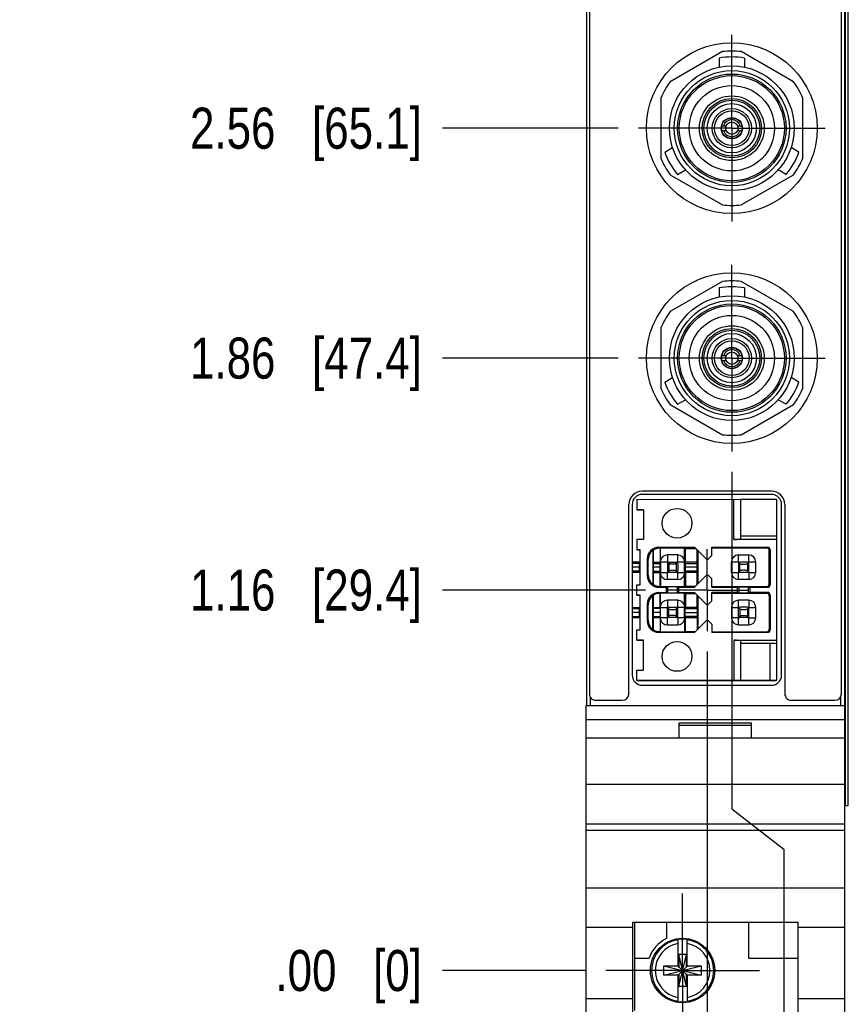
# Model space of a CAD drawing. Header units: inches. Extents: x 0.2 to 16.8, y 0.2 to 10.8.
# Tile 2 of 13: x 3.1 to 5.6, y 3.8 to 6.8. Entities that reach past the tile are written whole.
import ezdxf

# ---------------------------------------------------------------- set-up
doc = ezdxf.new("R2010")
doc.units = ezdxf.units.IN
doc.header["$LTSCALE"] = 0.935
doc.header["$MEASUREMENT"] = 0
doc.linetypes.add('CENTER', pattern=[0.6, 0.375, -0.075, 0.075, -0.075])
doc.layers.get('0').update_dxf_attribs({"linetype": 'CONTINUOUS'})
for name, color, linetype in [('02___PRT_ALL_AXES', 7, 'CONTINUOUS'), ('DEFAULT_1', 7, 'CENTER'), ('DIMENSIONS', 7, 'CONTINUOUS')]:
    doc.layers.add(name, color=color, linetype=linetype)
doc.styles.get("Standard").update_dxf_attribs({"font": 'txt', "width": 0.8})
doc.dimstyles.new('DIMSTYLE_1', dxfattribs={"dimtxt": 0.125, "dimasz": 0.18, "dimexe": 0.125, "dimexo": 0.0625, "dimgap": 0.09, "dimtad": 0, "dimtih": 1, "dimtoh": 1, "dimzin": 4, "dimdsep": 46, "dimtxsty": 'STANDARD', "dimblk": '_FILLED', "dimblk1": '_FILLED', "dimblk2": '_FILLED', "dimcen": 0.09, "dimadec": 0, "dimazin": 0, "dimtp": 0.001, "dimtm": 0.001, "dimtfac": 1, "dimtofl": 0, "dimtmove": 0, "dimatfit": 3, "dimldrblk": '_FILLED', "dimfxl": 1, "dimtolj": 1, "dimtzin": 4, "dimarcsym": 0})
doc.dimstyles.new('DIMSTYLE_2', dxfattribs={"dimtxt": 0.125, "dimasz": 0.18, "dimexe": 0.125, "dimexo": 0.0625, "dimgap": 0.09, "dimtad": 0, "dimtih": 1, "dimtoh": 1, "dimzin": 4, "dimdsep": 46, "dimtxsty": 'STANDARD', "dimblk": '_FILLED', "dimblk1": '_FILLED', "dimblk2": '_FILLED', "dimcen": 0.09, "dimadec": 0, "dimazin": 0, "dimtfac": 1, "dimtofl": 0, "dimtmove": 0, "dimatfit": 3, "dimldrblk": '_FILLED', "dimfxl": 1, "dimtolj": 1, "dimtzin": 4, "dimarcsym": 0})

# ---------------------------------------------------------------- blocks, each defined once
blk = doc.blocks.new('*D5')
at = {"layer": 'DIMENSIONS', "color": 2, "linetype": 'CONTINUOUS'}
blk.add_line((5.0104, 5.0216), (4.392, 5.0216), dxfattribs=at)
at = {"layer": 'DIMENSIONS', "color": 2, "linetype": 'CONTINUOUS', "insert": (4.3295, 5.0841), "char_height": 0.125, "width": 1.125, "attachment_point": 3, "line_spacing_factor": 0.9}
blk.add_mtext('1.16{\\Ftxt.shx;\\W1.000000;\\H0.125000; }[29.4]', dxfattribs=at)
blk = doc.blocks.new('_FILLED')
at = {"color": 0, "linetype": 'BYBLOCK'}
blk.add_solid([(0, 0), (-1, 0.174), (-1, -0.174)], dxfattribs=at)
blk = doc.blocks.new('*D6')
at = {"layer": 'DIMENSIONS', "color": 2, "linetype": 'CONTINUOUS'}
blk.add_line((4.827, 3.8632), (4.392, 3.8632), dxfattribs=at)
at = {"layer": 'DIMENSIONS', "color": 2, "linetype": 'CONTINUOUS', "insert": (4.3295, 3.9257), "char_height": 0.125, "width": 0.725, "attachment_point": 3, "line_spacing_factor": 0.9}
blk.add_mtext('.00{\\Ftxt.shx;\\W1.000000;\\H0.125000; }[0]', dxfattribs=at)
blk = doc.blocks.new('*D7')
at = {"layer": 'DIMENSIONS', "color": 2, "linetype": 'CONTINUOUS'}
blk.add_line((4.927, 5.7279), (4.392, 5.7279), dxfattribs=at)
at = {"layer": 'DIMENSIONS', "color": 2, "linetype": 'CONTINUOUS', "insert": (4.3295, 5.7904), "char_height": 0.125, "width": 1.125, "attachment_point": 3, "line_spacing_factor": 0.9}
blk.add_mtext('1.86{\\Ftxt.shx;\\W1.000000;\\H0.125000; }[47.4]', dxfattribs=at)
blk = doc.blocks.new('*D8')
at = {"layer": 'DIMENSIONS', "color": 2, "linetype": 'CONTINUOUS'}
blk.add_line((4.927, 6.4279), (4.392, 6.4279), dxfattribs=at)
at = {"layer": 'DIMENSIONS', "color": 2, "linetype": 'CONTINUOUS', "insert": (4.3295, 6.4904), "char_height": 0.125, "width": 1.125, "attachment_point": 3, "line_spacing_factor": 0.9}
blk.add_mtext('2.56{\\Ftxt.shx;\\W1.000000;\\H0.125000; }[65.1]', dxfattribs=at)
blk = doc.blocks.new('*D9')
at = {"layer": 'DIMENSIONS', "color": 2, "linetype": 'CONTINUOUS'}
blk.add_line((4.9466, 7.2042), (4.392, 7.2042), dxfattribs=at)
at = {"layer": 'DIMENSIONS', "color": 2, "linetype": 'CONTINUOUS', "insert": (4.3295, 7.2667), "char_height": 0.125, "width": 1.125, "attachment_point": 3, "line_spacing_factor": 0.9}
blk.add_mtext('3.34{\\Ftxt.shx;\\W1.000000;\\H0.125000; }[84.9]', dxfattribs=at)
blk = doc.blocks.new('*D10')
at = {"layer": 'DIMENSIONS', "color": 2, "linetype": 'CONTINUOUS'}
blk.add_line((5.0765, 7.7394), (4.392, 7.7394), dxfattribs=at)
at = {"layer": 'DIMENSIONS', "color": 2, "linetype": 'CONTINUOUS', "insert": (4.3295, 7.8019), "char_height": 0.125, "width": 1.125, "attachment_point": 3, "line_spacing_factor": 0.9}
blk.add_mtext('3.88{\\Ftxt.shx;\\W1.000000;\\H0.125000; }[98.5]', dxfattribs=at)
blk = doc.blocks.new('*D11')
at = {"layer": 'DIMENSIONS', "color": 2, "linetype": 'CONTINUOUS'}
blk.add_line((4.8165, 8.6841), (4.392, 8.6841), dxfattribs=at)
at = {"layer": 'DIMENSIONS', "color": 2, "linetype": 'CONTINUOUS', "insert": (4.3295, 8.7466), "char_height": 0.125, "width": 1.225, "attachment_point": 3, "line_spacing_factor": 0.9}
blk.add_mtext('4.82{\\Ftxt.shx;\\W1.000000;\\H0.125000; }[122.5]', dxfattribs=at)
blk = doc.blocks.new('*D12')
at = {"layer": 'DIMENSIONS', "color": 2, "linetype": 'CONTINUOUS'}
for p, q in [((4.5, 9), (4.392, 9)), ((4.6767, 8.8061), (4.5, 9)), ((4.78, 8.8061), (4.6767, 8.8061))]:
    blk.add_line(p, q, dxfattribs=at)
at = {"layer": 'DIMENSIONS', "color": 2, "linetype": 'CONTINUOUS', "insert": (4.3295, 9.0625), "char_height": 0.125, "width": 1.225, "attachment_point": 3, "line_spacing_factor": 0.9}
blk.add_mtext('4.94{\\Ftxt.shx;\\W1.000000;\\H0.125000; }[125.6]', dxfattribs=at)
blk = doc.blocks.new('*D18')
at = {"layer": 'DIMENSIONS', "color": 2, "linetype": 'CONTINUOUS'}
blk.add_line((5.1979, 4.8341), (5.1979, 3.2307), dxfattribs=at)
at = {"layer": 'DIMENSIONS', "color": 2, "linetype": 'CONTINUOUS', "insert": (5.1354, 3.1682), "char_height": 0.125, "width": 0.925, "attachment_point": 3, "rotation": 90, "line_spacing_factor": 0.9}
blk.add_mtext('.08{\\Ftxt.shx;\\W1.000000;\\H0.125000; }[1.9]', dxfattribs=at)
blk = doc.blocks.new('*D19')
at = {"layer": 'DIMENSIONS', "color": 2, "linetype": 'CONTINUOUS'}
for p, q in [((5.2735, 5.3814), (5.2735, 4.3553)), ((5.2735, 4.3553), (5.432, 4.2329)), ((5.432, 4.2329), (5.432, 3.2307))]:
    blk.add_line(p, q, dxfattribs=at)
at = {"layer": 'DIMENSIONS', "color": 2, "linetype": 'CONTINUOUS', "insert": (5.3695, 3.1682), "char_height": 0.125, "width": 1.225, "attachment_point": 3, "rotation": 90, "line_spacing_factor": 0.9}
blk.add_mtext('2X .15{\\Ftxt.shx;\\W1.000000;\\H0.125000; }[3.8]', dxfattribs=at)

msp = doc.modelspace()

# ---------------------------------------------------------------- linework, layer by layer
at = {"color": 7, "linetype": 'CONTINUOUS'}
for p, q in [((4.8305, 8.8061), (4.8305, 4.6702)), ((5.6165, 8.8061), (5.6165, 4.6702)), ((4.8395, 8.7759), (4.8395, 4.7059)), ((5.6075, 4.7059), (5.6075, 8.7759)), ((5.6283, 4.3661), (5.6282, 8.3661)), ((5.2447, 6.6611), (5.0859, 6.5694)), ((5.4611, 6.5694), (5.3023, 6.6611)), ((5.2345, 6.6414), (5.2345, 6.6138)), ((5.3125, 6.6414), (5.3125, 6.6138)), ((5.0572, 6.5196), (5.0572, 6.3362)), ((5.4899, 6.3362), (5.4899, 6.5196)), ((5.2429, 6.4354), (5.2561, 6.4354)), ((5.2429, 6.4204), (5.2561, 6.4204)), ((5.291, 6.4354), (5.3041, 6.4354)), ((5.291, 6.4204), (5.3041, 6.4204)), ((5.0692, 6.3549), (5.093, 6.3687)), ((5.4779, 6.3549), (5.4541, 6.3687)), ((5.1082, 6.2874), (5.1321, 6.3012)), ((5.4389, 6.2874), (5.415, 6.3012)), ((5.0859, 6.2864), (5.2447, 6.1947)), ((5.3023, 6.1947), (5.4611, 6.2864)), ((5.2447, 5.9611), (5.0859, 5.8694)), ((5.2345, 5.9414), (5.2345, 5.9138)), ((5.4611, 5.8694), (5.3023, 5.9611)), ((5.3125, 5.9414), (5.3125, 5.9138)), ((5.0572, 5.8196), (5.0572, 5.6362)), ((5.4899, 5.6362), (5.4899, 5.8196)), ((5.2429, 5.7354), (5.2561, 5.7354)), ((5.291, 5.7354), (5.3041, 5.7354)), ((5.2429, 5.7204), (5.2561, 5.7204)), ((5.291, 5.7204), (5.3041, 5.7204)), ((5.0692, 5.6549), (5.093, 5.6687)), ((5.4779, 5.6549), (5.4541, 5.6687)), ((5.0859, 5.5864), (5.2448, 5.4947)), ((5.1082, 5.5874), (5.1321, 5.6012)), ((5.3023, 5.4947), (5.4611, 5.5864)), ((5.4389, 5.5874), (5.415, 5.6012)), ((5.394, 5.3128), (5.0009, 5.3128)), ((4.9599, 4.7059), (4.9599, 5.2818)), ((4.9699, 5.2818), (4.9699, 4.7628)), ((4.9845, 5.2979), (5.2995, 5.2978)), ((4.9845, 5.2979), (4.9845, 5.2664)), ((5.4097, 5.2978), (5.2995, 5.2978)), ((5.2995, 5.2978), (5.2995, 5.1775)), ((5.4097, 5.2978), (5.4097, 4.7466)), ((5.425, 4.7628), (5.425, 5.2818)), ((5.435, 5.2818), (5.435, 4.7059)), ((4.9845, 5.2664), (5.0042, 5.2664)), ((5.0042, 5.2662), (4.9845, 5.2662)), ((5.0042, 5.2664), (5.0042, 5.1758)), ((5.0042, 5.1758), (4.9845, 5.1758)), ((4.9845, 5.1758), (4.9845, 5.1443)), ((5.4097, 5.1758), (5.2798, 5.1758)), ((5.4097, 5.1854), (5.2995, 5.1854)), ((4.9845, 5.1443), (4.9944, 5.1443)), ((4.9944, 5.1442), (4.9845, 5.1442)), ((4.9944, 5.038), (4.9944, 5.1443)), ((5.0331, 5.1429), (5.0331, 5.0392)), ((5.0331, 5.1429), (5.0338, 5.1428)), ((5.0338, 5.1428), (5.0338, 5.1068)), ((5.0515, 5.1522), (5.1597, 5.1522)), ((5.0554, 5.1493), (5.0542, 5.1493)), ((5.0559, 5.1496), (5.0554, 5.1493)), ((5.0554, 5.1493), (5.0554, 5.1068)), ((5.1297, 5.1496), (5.0559, 5.1496)), ((5.0559, 5.1112), (5.0559, 5.1496)), ((5.1086, 5.1284), (5.0771, 5.1284)), ((5.1297, 5.1496), (5.1322, 5.1483)), ((5.1297, 5.111), (5.1297, 5.1496)), ((5.1322, 5.1483), (5.1634, 5.1483)), ((5.1322, 5.1068), (5.1322, 5.1483)), ((5.1597, 5.1522), (5.1963, 5.1156)), ((5.1634, 5.1483), (5.1597, 5.1522)), ((5.1676, 5.1442), (5.1634, 5.1483)), ((5.1676, 5.1442), (5.17, 5.1418)), ((5.1676, 5.1068), (5.1676, 5.1442)), ((5.1963, 5.1155), (5.17, 5.1418)), ((5.17, 5.1418), (5.17, 5.0404)), ((5.2019, 5.1156), (5.2129, 5.1266)), ((5.2129, 5.1522), (5.3822, 5.1522)), ((5.2129, 5.1266), (5.2129, 5.1522)), ((5.3797, 5.1496), (5.2129, 5.1496)), ((5.2936, 5.1284), (5.3251, 5.1284)), ((5.3797, 5.1496), (5.3822, 5.1522)), ((5.3876, 5.0404), (5.3876, 5.1417)), ((5.3901, 5.1443), (5.3901, 5.038)), ((4.9924, 5.1068), (4.9699, 5.1068)), ((4.9944, 5.1078), (4.9924, 5.1073)), ((4.9924, 5.0748), (4.9924, 5.1073)), ((5.016, 5.1168), (5.016, 5.0656)), ((5.0185, 5.0679), (5.0185, 5.1142)), ((5.0335, 5.1068), (5.0556, 5.1068)), ((5.0335, 5.1068), (5.0335, 5.1029)), ((5.0335, 5.1029), (5.0335, 5.0793)), ((5.0556, 5.1068), (5.0557, 5.1029)), ((5.0557, 5.0793), (5.0557, 5.1029)), ((5.0559, 5.1068), (5.0559, 5.0753)), ((5.0782, 5.1057), (5.0771, 5.1068)), ((5.0771, 5.1029), (5.0771, 5.0793)), ((5.0814, 5.1023), (5.0781, 5.1056)), ((5.081, 5.1069), (5.1046, 5.1069)), ((5.1075, 5.1056), (5.1042, 5.1023)), ((5.1086, 5.1068), (5.1074, 5.1057)), ((5.1086, 5.1029), (5.1086, 5.0793)), ((5.1297, 5.0753), (5.1297, 5.1068)), ((5.1318, 5.1068), (5.1317, 5.1029)), ((5.1317, 5.1029), (5.1317, 5.0792)), ((5.168, 5.1068), (5.1318, 5.1068)), ((5.1681, 5.1029), (5.168, 5.1068)), ((5.1681, 5.0792), (5.1681, 5.1029)), ((5.272, 5.0753), (5.272, 5.1068)), ((5.2947, 5.1057), (5.2936, 5.1068)), ((5.2936, 5.1029), (5.2936, 5.0793)), ((5.2979, 5.1023), (5.2946, 5.1056)), ((5.3212, 5.1069), (5.2975, 5.1069)), ((5.324, 5.1056), (5.3208, 5.1023)), ((5.3251, 5.1068), (5.3239, 5.1057)), ((5.3251, 5.0793), (5.3251, 5.1029)), ((5.3467, 5.0753), (5.3467, 5.1068)), ((4.9924, 5.0753), (4.9699, 5.0753)), ((4.9924, 5.0748), (4.9944, 5.0743)), ((4.9924, 5.0748), (4.9944, 5.0743)), ((5.0335, 5.0793), (5.0335, 5.0753)), ((5.0335, 5.0753), (5.0556, 5.0753)), ((5.0338, 5.0753), (5.0338, 5.0393)), ((5.0554, 5.0328), (5.0554, 5.0753)), ((5.0556, 5.0753), (5.0557, 5.0793)), ((5.0559, 5.0709), (5.0559, 5.0325)), ((5.0771, 5.0753), (5.0782, 5.0765)), ((5.0781, 5.0766), (5.0814, 5.0799)), ((5.1046, 5.0754), (5.081, 5.0754)), ((5.081, 5.0753), (5.081, 5.0754)), ((5.1042, 5.0799), (5.1075, 5.0766)), ((5.1046, 5.0753), (5.1046, 5.0754)), ((5.1074, 5.0765), (5.1086, 5.0753)), ((5.1297, 5.0325), (5.1297, 5.0711)), ((5.1317, 5.0792), (5.1318, 5.0753)), ((5.168, 5.0753), (5.1318, 5.0753)), ((5.1322, 5.0753), (5.1322, 5.0337)), ((5.1963, 5.0667), (5.1597, 5.0301)), ((5.1676, 5.038), (5.1676, 5.0753)), ((5.168, 5.0753), (5.1681, 5.0792)), ((5.2129, 5.0557), (5.2019, 5.0667)), ((5.2936, 5.0753), (5.2947, 5.0765)), ((5.2946, 5.0766), (5.2979, 5.0799)), ((5.3212, 5.0754), (5.2975, 5.0754)), ((5.2975, 5.0754), (5.2975, 5.0753)), ((5.3208, 5.0799), (5.324, 5.0766)), ((5.3212, 5.0753), (5.3212, 5.0754)), ((5.3239, 5.0765), (5.3251, 5.0753)), ((4.9845, 5.038), (4.9944, 5.038)), ((4.9845, 5.0065), (4.9845, 5.038)), ((5.0338, 5.0393), (5.0331, 5.0392)), ((5.1086, 5.0537), (5.0771, 5.0537)), ((5.2129, 5.0301), (5.2129, 5.0557)), ((5.3251, 5.0537), (5.2936, 5.0537)), ((5.0515, 5.0301), (5.0731, 5.0301)), ((5.0515, 5.0144), (5.0731, 5.0144)), ((5.0542, 5.0328), (5.0554, 5.0328)), ((5.0554, 5.0115), (5.0542, 5.0115)), ((5.0554, 5.0328), (5.0559, 5.0325)), ((5.0559, 5.0118), (5.0554, 5.0115)), ((5.0554, 4.969), (5.0554, 5.0115)), ((5.0559, 5.0325), (5.1297, 5.0325)), ((5.1297, 5.0118), (5.0559, 5.0118)), ((5.0559, 4.9734), (5.0559, 5.0118)), ((5.079, 5.0311), (5.0731, 5.0301)), ((5.0731, 5.0301), (5.0731, 5.0144)), ((5.0731, 5.0144), (5.079, 5.0134)), ((5.1125, 5.0301), (5.1066, 5.0311)), ((5.1066, 5.0134), (5.1125, 5.0144)), ((5.1125, 5.0301), (5.1597, 5.0301)), ((5.1125, 5.0144), (5.1125, 5.0301)), ((5.1125, 5.0144), (5.1597, 5.0144)), ((5.1322, 5.0337), (5.1297, 5.0325)), ((5.1322, 5.0105), (5.1297, 5.0118)), ((5.1297, 4.9732), (5.1297, 5.0118)), ((5.1322, 5.0337), (5.1633, 5.0337)), ((5.1634, 5.0105), (5.1322, 5.0105)), ((5.1322, 5.0105), (5.1322, 4.969)), ((5.1597, 5.0144), (5.1963, 4.9778)), ((5.1597, 5.0144), (5.1634, 5.0105)), ((5.1676, 5.0064), (5.1634, 5.0105)), ((5.2129, 5.0325), (5.3797, 5.0325)), ((5.2129, 5.0301), (5.2897, 5.0301)), ((5.2897, 5.0144), (5.2129, 5.0144)), ((5.2129, 4.9888), (5.2129, 5.0144)), ((5.2129, 5.0118), (5.3797, 5.0118)), ((5.2956, 5.0311), (5.2897, 5.0301)), ((5.2897, 5.0301), (5.2897, 5.0144)), ((5.2897, 5.0144), (5.2956, 5.0134)), ((5.3231, 5.0311), (5.329, 5.0301)), ((5.3231, 5.0134), (5.329, 5.0144)), ((5.329, 5.0301), (5.3822, 5.0301)), ((5.329, 5.0144), (5.329, 5.0301)), ((5.3822, 5.0144), (5.329, 5.0144)), ((4.9944, 5.0065), (4.9845, 5.0065)), ((4.9845, 5.0064), (4.9944, 5.0064)), ((4.9944, 4.9002), (4.9944, 5.0065)), ((5.016, 4.979), (5.016, 4.9278)), ((5.0331, 4.9014), (5.0331, 5.0051)), ((5.0331, 5.0051), (5.0338, 5.005)), ((5.0338, 5.005), (5.0338, 4.969)), ((5.1086, 4.9906), (5.0771, 4.9906)), ((5.1676, 5.0064), (5.17, 5.004)), ((5.1676, 4.969), (5.1676, 5.0064)), ((5.1963, 4.9777), (5.17, 5.004)), ((5.17, 5.004), (5.17, 4.9026)), ((5.2019, 4.9778), (5.2129, 4.9888)), ((5.3251, 4.9906), (5.2936, 4.9906)), ((5.3876, 5.0039), (5.3876, 4.9026)), ((5.3901, 5.0065), (5.3901, 4.9002)), ((4.9699, 4.969), (4.9924, 4.969)), ((4.9944, 4.97), (4.9924, 4.9695)), ((4.9924, 4.937), (4.9924, 4.9695)), ((5.0185, 4.9301), (5.0185, 4.9764)), ((5.0335, 4.969), (5.0556, 4.969)), ((5.0335, 4.9651), (5.0335, 4.969)), ((5.0335, 4.9651), (5.0335, 4.9415)), ((5.0556, 4.969), (5.0557, 4.9651)), ((5.0557, 4.9651), (5.0557, 4.9415)), ((5.0559, 4.9375), (5.0559, 4.969)), ((5.0771, 4.969), (5.0782, 4.9679)), ((5.0771, 4.9415), (5.0771, 4.9651)), ((5.0814, 4.9645), (5.0781, 4.9678)), ((5.081, 4.9691), (5.1046, 4.9691)), ((5.1075, 4.9678), (5.1042, 4.9645)), ((5.1086, 4.969), (5.1074, 4.9679)), ((5.1086, 4.9415), (5.1086, 4.9651)), ((5.1297, 4.9375), (5.1297, 4.969)), ((5.1318, 4.969), (5.1317, 4.9651)), ((5.1317, 4.9414), (5.1317, 4.9651)), ((5.168, 4.969), (5.1318, 4.969)), ((5.1681, 4.9651), (5.168, 4.969)), ((5.1681, 4.9651), (5.1681, 4.9414)), ((5.272, 4.969), (5.272, 4.9375)), ((5.2947, 4.9679), (5.2936, 4.969)), ((5.2936, 4.9415), (5.2936, 4.9651)), ((5.2946, 4.9678), (5.2979, 4.9645)), ((5.3212, 4.9691), (5.2975, 4.9691)), ((5.324, 4.9678), (5.3208, 4.9645)), ((5.3251, 4.969), (5.3239, 4.9679)), ((5.3251, 4.9415), (5.3251, 4.9651)), ((5.3467, 4.9375), (5.3467, 4.969)), ((4.9924, 4.9375), (4.9699, 4.9375)), ((4.9924, 4.937), (4.9944, 4.9365)), ((4.9944, 4.9365), (4.9924, 4.937)), ((5.0335, 4.9415), (5.0335, 4.9375)), ((5.0556, 4.9375), (5.0335, 4.9375)), ((5.0338, 4.9375), (5.0338, 4.9015)), ((5.0554, 4.9375), (5.0554, 4.895)), ((5.0557, 4.9415), (5.0556, 4.9375)), ((5.0559, 4.8947), (5.0559, 4.9331)), ((5.0782, 4.9387), (5.0771, 4.9375)), ((5.0781, 4.9388), (5.0814, 4.9421)), ((5.1046, 4.9376), (5.081, 4.9376)), ((5.081, 4.9375), (5.081, 4.9376)), ((5.1042, 4.9421), (5.1075, 4.9388)), ((5.1046, 4.9376), (5.1046, 4.9375)), ((5.1074, 4.9387), (5.1086, 4.9375)), ((5.1297, 4.9333), (5.1297, 4.8947)), ((5.1318, 4.9375), (5.1317, 4.9414)), ((5.168, 4.9375), (5.1318, 4.9375)), ((5.1322, 4.8959), (5.1322, 4.9375)), ((5.1963, 4.9289), (5.1597, 4.8923)), ((5.1676, 4.9375), (5.1676, 4.9002)), ((5.1681, 4.9414), (5.168, 4.9375)), ((5.2129, 4.9179), (5.2019, 4.9289)), ((5.2129, 4.9179), (5.2129, 4.8923)), ((5.2947, 4.9387), (5.2936, 4.9375)), ((5.2979, 4.9421), (5.2946, 4.9388)), ((5.3212, 4.9376), (5.2975, 4.9376)), ((5.2975, 4.9376), (5.2975, 4.9375)), ((5.3208, 4.9421), (5.324, 4.9388)), ((5.3212, 4.9375), (5.3212, 4.9376)), ((5.3251, 4.9375), (5.3239, 4.9387)), ((4.9845, 4.9002), (4.9944, 4.9002)), ((4.9845, 4.8687), (4.9845, 4.9002)), ((5.0338, 4.9015), (5.0331, 4.9014)), ((5.1597, 4.8923), (5.0515, 4.8923)), ((5.0542, 4.895), (5.0554, 4.895)), ((5.0554, 4.895), (5.0559, 4.8947)), ((5.0559, 4.8947), (5.1297, 4.8947)), ((5.0771, 4.9159), (5.1086, 4.9159)), ((5.1297, 4.8947), (5.1322, 4.8959)), ((5.1322, 4.8959), (5.1633, 4.8959)), ((5.2129, 4.8947), (5.3797, 4.8947)), ((5.3822, 4.8923), (5.2129, 4.8923)), ((5.2936, 4.9159), (5.3251, 4.9159)), ((5.0042, 4.8687), (4.9845, 4.8687)), ((4.9845, 4.8686), (5.0042, 4.8686)), ((5.0042, 4.7782), (5.0042, 4.8687)), ((5.2798, 4.8687), (5.4097, 4.8687)), ((5.2995, 4.867), (5.2995, 4.7467)), ((5.3901, 4.859), (5.2995, 4.859)), ((4.9845, 4.7782), (5.0042, 4.7782)), ((4.9845, 4.7467), (4.9845, 4.7782)), ((5.2995, 4.7467), (4.9845, 4.7467)), ((4.9845, 4.7465), (5.0042, 4.7465)), ((5.0042, 4.7466), (5.1223, 4.7466)), ((5.0125, 4.7465), (5.017, 4.7465)), ((5.1095, 4.7465), (5.114, 4.7465)), ((5.1223, 4.7465), (5.4097, 4.7465)), ((5.4097, 4.7466), (5.2995, 4.7466)), ((5.0009, 4.7318), (5.394, 4.7318)), ((4.8595, 4.6859), (4.9399, 4.6859)), ((5.455, 4.6859), (5.5875, 4.6859)), ((4.8295, 4.6702), (5.6175, 4.6702)), ((4.8295, 3.6682), (4.8295, 4.6702)), ((5.6175, 3.6682), (5.6175, 4.6702)), ((4.8295, 4.6272), (5.6175, 4.6272)), ((5.1135, 4.6172), (5.3335, 4.6172)), ((5.1135, 4.5702), (5.1135, 4.6172)), ((5.3335, 4.5702), (5.3335, 4.6172)), ((5.1135, 4.6102), (5.3335, 4.6102)), ((5.6175, 4.5702), (4.8295, 4.5702)), ((4.8295, 4.4302), (5.6175, 4.4302)), ((5.6175, 4.3661), (5.6283, 4.3661)), ((4.8295, 4.3102), (5.6175, 4.3102)), ((4.8295, 4.2907), (5.6175, 4.2907)), ((4.8295, 4.1149), (5.6175, 4.1149)), ((4.8295, 3.9952), (4.9715, 3.9952)), ((4.9715, 4.0105), (5.4755, 4.0105)), ((4.9715, 3.6682), (4.9715, 4.0105)), ((4.9775, 4.0105), (4.9775, 3.7412)), ((5.0745, 4.0105), (5.0745, 3.9606)), ((5.3245, 4.0105), (5.3245, 3.9012)), ((5.4755, 3.6682), (5.4755, 4.0105)), ((5.4755, 3.9952), (5.6175, 3.9952)), ((5.1098, 3.8749), (5.1098, 3.9578)), ((5.1373, 3.8749), (5.1373, 3.9578)), ((4.9775, 3.9012), (5.0214, 3.9012)), ((5.1353, 3.9117), (5.1118, 3.9117)), ((5.1353, 3.8147), (5.1118, 3.9117)), ((5.1118, 3.9117), (5.1118, 3.8749)), ((5.1118, 3.8147), (5.1353, 3.9117)), ((5.1353, 3.8749), (5.1353, 3.9117)), ((5.3245, 3.9012), (5.4755, 3.9012)), ((5.0665, 3.8494), (5.1806, 3.877)), ((5.0665, 3.877), (5.1098, 3.877)), ((5.0665, 3.877), (5.1806, 3.8494)), ((5.0665, 3.8494), (5.0665, 3.877)), ((5.1098, 3.8749), (5.1118, 3.8749)), ((5.1353, 3.8515), (5.1118, 3.8749)), ((5.1118, 3.8515), (5.1353, 3.8749)), ((5.1373, 3.8749), (5.1353, 3.8749)), ((5.1373, 3.877), (5.1806, 3.877)), ((5.1806, 3.877), (5.1806, 3.8494)), ((5.1098, 3.8494), (5.0665, 3.8494)), ((5.1098, 3.8515), (5.1118, 3.8515)), ((5.1098, 3.7685), (5.1098, 3.8515)), ((5.1118, 3.8515), (5.1118, 3.8147)), ((5.1373, 3.8515), (5.1353, 3.8515)), ((5.1353, 3.8147), (5.1353, 3.8515)), ((5.1373, 3.8515), (5.1373, 3.7685)), ((5.1806, 3.8494), (5.1373, 3.8494)), ((5.1353, 3.8147), (5.1118, 3.8147)), ((4.8295, 3.7782), (4.9715, 3.7782)), ((5.4755, 3.7782), (5.6175, 3.7782))]:
    msp.add_line(p, q, dxfattribs=at)
at = {"color": 9, "linetype": 'CONTINUOUS'}
for p, q in [((5.6195, 4.3661), (5.6195, 8.3661)), ((5.6281, 4.3661), (5.6281, 8.3661)), ((5.2798, 5.1758), (5.2798, 5.2979)), ((5.0515, 5.1522), (5.0542, 5.1493)), ((5.0771, 5.1284), (5.0771, 5.1068)), ((5.1086, 5.1068), (5.1086, 5.1284)), ((5.2936, 5.1068), (5.2936, 5.1284)), ((5.3251, 5.1068), (5.3251, 5.1284)), ((5.3901, 5.1443), (5.3876, 5.1417)), ((4.9944, 5.1029), (4.9699, 5.1029)), ((5.0185, 5.1142), (5.016, 5.1168)), ((5.0335, 5.1029), (5.0557, 5.1029)), ((5.0771, 5.1068), (5.0559, 5.1068)), ((5.0814, 5.1023), (5.0814, 5.0799)), ((5.1042, 5.1023), (5.1042, 5.0799)), ((5.1297, 5.1068), (5.1086, 5.1068)), ((5.1317, 5.1029), (5.1681, 5.1029)), ((5.2936, 5.1068), (5.272, 5.1068)), ((5.2979, 5.0799), (5.2979, 5.1023)), ((5.3208, 5.1023), (5.3208, 5.0799)), ((5.3467, 5.1068), (5.3251, 5.1068)), ((4.9924, 5.0911), (4.9699, 5.0911)), ((4.9944, 5.0793), (4.9699, 5.0793)), ((5.016, 5.0656), (5.0185, 5.0679)), ((5.0557, 5.0911), (5.0335, 5.0911)), ((5.0335, 5.0793), (5.0557, 5.0793)), ((5.0559, 5.0753), (5.0771, 5.0753)), ((5.0771, 5.0537), (5.0771, 5.0753)), ((5.1086, 5.0753), (5.1297, 5.0753)), ((5.1086, 5.0537), (5.1086, 5.0753)), ((5.1681, 5.091), (5.1317, 5.091)), ((5.1681, 5.0792), (5.1317, 5.0792)), ((5.272, 5.0753), (5.2936, 5.0753)), ((5.2936, 5.0537), (5.2936, 5.0753)), ((5.3251, 5.0753), (5.3467, 5.0753)), ((5.3251, 5.0753), (5.3251, 5.0537)), ((5.3876, 5.0404), (5.3901, 5.038)), ((5.0542, 5.0328), (5.0515, 5.0301)), ((5.0515, 5.0144), (5.0542, 5.0115)), ((5.079, 5.0134), (5.079, 5.0311)), ((5.1066, 5.0311), (5.1066, 5.0134)), ((5.2956, 5.0134), (5.2956, 5.0311)), ((5.3231, 5.0311), (5.3231, 5.0134)), ((5.3822, 5.0301), (5.3797, 5.0325)), ((5.3797, 5.0118), (5.3822, 5.0144)), ((5.0185, 4.9764), (5.016, 4.979)), ((5.0771, 4.9906), (5.0771, 4.969)), ((5.1086, 4.969), (5.1086, 4.9906)), ((5.2936, 4.969), (5.2936, 4.9906)), ((5.3251, 4.9906), (5.3251, 4.969)), ((5.3901, 5.0065), (5.3876, 5.0039)), ((4.9699, 4.9651), (4.9944, 4.9651)), ((4.9924, 4.9533), (4.9699, 4.9533)), ((5.0557, 4.9651), (5.0335, 4.9651)), ((5.0557, 4.9533), (5.0335, 4.9533)), ((5.0559, 4.969), (5.0771, 4.969)), ((5.0814, 4.9421), (5.0814, 4.9645)), ((5.1042, 4.9645), (5.1042, 4.9421)), ((5.1297, 4.969), (5.1086, 4.969)), ((5.1317, 4.9651), (5.1681, 4.9651)), ((5.1317, 4.9532), (5.1681, 4.9532)), ((5.272, 4.969), (5.2936, 4.969)), ((5.2979, 4.9645), (5.2979, 4.9421)), ((5.3208, 4.9645), (5.3208, 4.9421)), ((5.3251, 4.969), (5.3467, 4.969)), ((4.9699, 4.9415), (4.9944, 4.9415)), ((5.016, 4.9278), (5.0185, 4.9301)), ((5.0335, 4.9415), (5.0557, 4.9415)), ((5.0771, 4.9375), (5.0559, 4.9375)), ((5.0771, 4.9159), (5.0771, 4.9375)), ((5.1297, 4.9375), (5.1086, 4.9375)), ((5.1086, 4.9375), (5.1086, 4.9159)), ((5.1681, 4.9414), (5.1317, 4.9414)), ((5.2936, 4.9375), (5.272, 4.9375)), ((5.2936, 4.9159), (5.2936, 4.9375)), ((5.3251, 4.9375), (5.3467, 4.9375)), ((5.3251, 4.9159), (5.3251, 4.9375)), ((5.0542, 4.895), (5.0515, 4.8923)), ((5.3822, 4.8923), (5.3797, 4.8947)), ((5.3876, 4.9026), (5.3901, 4.9002)), ((5.2798, 4.8687), (5.2798, 4.7467)), ((5.3901, 4.7466), (5.3901, 4.859)), ((4.8425, 4.696), (4.8425, 4.6702)), ((5.6045, 4.696), (5.6045, 4.6702))]:
    msp.add_line(p, q, dxfattribs=at)
at = {"color": 7, "linetype": 'CONTINUOUS'}
for centre, radius in [((5.2735, 6.4279), 0.19), ((5.2735, 6.4279), 0.1755), ((5.2735, 6.4279), 0.165), ((5.2735, 6.4279), 0.16), ((5.2735, 6.4279), 0.13), ((5.2735, 6.4279), 0.0985), ((5.2735, 6.4279), 0.09), ((5.2735, 6.4279), 0.085), ((5.2735, 6.4279), 0.075), ((5.2735, 6.4279), 0.0597), ((5.2735, 6.4279), 0.0526), ((5.2735, 6.4279), 0.0325), ((5.2735, 6.4279), 0.0315), ((5.2735, 6.4279), 0.019), ((5.2735, 5.7279), 0.19), ((5.2735, 5.7279), 0.1755), ((5.2735, 5.7279), 0.165), ((5.2735, 5.7279), 0.16), ((5.2735, 5.7279), 0.13), ((5.2735, 5.7279), 0.0985), ((5.2735, 5.7279), 0.09), ((5.2735, 5.7279), 0.085), ((5.2735, 5.7279), 0.075), ((5.2735, 5.7279), 0.0597), ((5.2735, 5.7279), 0.0526), ((5.2735, 5.7279), 0.0325), ((5.2735, 5.7279), 0.0315), ((5.2735, 5.7279), 0.019), ((5.1066, 5.225), 0.0453), ((5.1066, 4.8195), 0.0453), ((5.1235, 3.8632), 0.098)]:
    msp.add_circle(centre, radius, dxfattribs=at)
for centre, radius, start, end in [((5.2735, 6.4279), 0.235, 82.965, 97.0354), ((5.2735, 6.4279), 0.217, 79.6466, 100.3539), ((5.2735, 6.4279), 0.235, 142.965, 157.0354), ((5.2735, 6.4279), 0.235, 22.965, 37.0354), ((5.2735, 6.4279), 0.026, 16.7661, 163.2343), ((5.2735, 6.4279), 0.026, 196.7661, 343.2343), ((5.2735, 6.4279), 0.235, 202.965, 217.0354), ((5.2735, 6.4279), 0.217, 199.6466, 220.3539), ((5.2735, 6.4279), 0.217, 319.6466, 340.3539), ((5.2735, 6.4279), 0.235, 322.965, 337.0354), ((5.2735, 6.4279), 0.235, 262.965, 277.0354), ((5.2735, 5.7279), 0.217, 79.6466, 100.3539), ((5.2735, 5.7279), 0.235, 82.965, 97.0354), ((5.2735, 5.7279), 0.235, 142.965, 157.0354), ((5.2735, 5.7279), 0.235, 22.965, 37.0354), ((5.2735, 5.7279), 0.026, 16.7661, 163.2343), ((5.2735, 5.7279), 0.026, 196.7661, 343.2343), ((5.2735, 5.7279), 0.217, 199.6466, 220.3539), ((5.2735, 5.7279), 0.217, 319.6466, 340.3539), ((5.2735, 5.7279), 0.235, 202.965, 217.0354), ((5.2735, 5.7279), 0.235, 322.965, 337.0354), ((5.2735, 5.7279), 0.235, 262.965, 277.0354), ((5.0009, 5.2818), 0.031, 90.0002, 180.0002), ((5.394, 5.2818), 0.031, 0.0002, 90.0002), ((5.0539, 5.1142), 0.0354, 125.8936, 180.0004), ((5.0542, 5.1139), 0.0354, 89.9984, 125.2791), ((5.0771, 5.1068), 0.0216, 90, 168.2088), ((5.1086, 5.1068), 0.0216, 11.2016, 90), ((5.2936, 5.1068), 0.0216, 90, 180), ((5.3251, 5.1068), 0.0216, 0, 90), ((5.3797, 5.1417), 0.00787, 0.0034, 89.9968), ((5.3822, 5.1443), 0.00787, 0.0035, 89.9968), ((4.3681, 5.1068), 0.6878, 0.0007, 0.3682), ((5.081, 5.1029), 0.00394, 90, 180.0063), ((5.1046, 5.1029), 0.00394, 359.9937, 90), ((5.8181, 5.1068), 0.6883, 179.6503, 179.9994), ((5.1991, 5.1184), 0.00394, 225, 315), ((5.2975, 5.1029), 0.00394, 90, 179.9889), ((5.3212, 5.1029), 0.00394, 0.0111, 90), ((5.0539, 5.0679), 0.0354, 179.9996, 234.1067), ((4.3678, 5.0753), 0.6881, 359.6318, 359.9993), ((5.0771, 5.0753), 0.0216, 191.7912, 270), ((5.081, 5.0793), 0.00394, 179.9889, 270), ((5.1046, 5.0793), 0.00394, 270, 0.0111), ((5.1086, 5.0753), 0.0216, 270, 348.7984), ((5.8255, 5.0754), 0.6957, 180.0024, 180.3479), ((5.1991, 5.0639), 0.00394, 45, 135), ((5.2936, 5.0753), 0.0216, 180, 270), ((5.2975, 5.0793), 0.00394, 179.9889, 270), ((5.3212, 5.0793), 0.00394, 270, 0.0111), ((5.3251, 5.0753), 0.0216, 270, 360), ((5.0515, 5.0656), 0.0354, 179.9997, 270.0003), ((5.3797, 5.0404), 0.00787, 270.0023, 359.9977), ((5.3822, 5.038), 0.00787, 270.0023, 359.9977), ((5.0515, 4.979), 0.0354, 90.0002, 179.9998), ((5.0542, 4.9761), 0.0354, 89.9989, 125.2786), ((5.3797, 5.0039), 0.00787, 0.0023, 89.9977), ((5.0539, 4.9764), 0.0354, 125.8936, 180.0004), ((5.0771, 4.969), 0.0216, 90, 168.2088), ((5.1086, 4.969), 0.0216, 11.2016, 90), ((5.1991, 4.9806), 0.00394, 225, 315), ((5.2936, 4.969), 0.0216, 90, 180), ((5.3251, 4.969), 0.0216, 0, 90), ((4.3681, 4.969), 0.6878, 0.0007, 0.3682), ((5.081, 4.9651), 0.00394, 90, 180.0063), ((5.1046, 4.9651), 0.00394, 359.9937, 90), ((5.8181, 4.969), 0.6883, 179.6503, 179.9994), ((5.2975, 4.9651), 0.00394, 90, 179.9889), ((5.3212, 4.9651), 0.00394, 0.0111, 90), ((5.0515, 4.9278), 0.0354, 180.0002, 269.9998), ((5.0539, 4.9301), 0.0354, 180.0002, 234.106), ((4.3678, 4.9375), 0.6881, 359.6318, 359.9993), ((5.0771, 4.9375), 0.0216, 191.7912, 270), ((5.081, 4.9415), 0.00394, 179.9889, 270), ((5.1046, 4.9415), 0.00394, 270, 0.0111), ((5.1086, 4.9375), 0.0216, 270, 348.7984), ((5.8255, 4.9376), 0.6957, 180.0024, 180.3479), ((5.1991, 4.9261), 0.00394, 45, 135), ((5.2936, 4.9375), 0.0216, 180, 270), ((5.2975, 4.9415), 0.00394, 179.9889, 270), ((5.3212, 4.9415), 0.00394, 270, 0.0111), ((5.3251, 4.9375), 0.0216, 270, 360), ((5.0542, 4.9304), 0.0354, 234.7214, 270.0011), ((5.3797, 4.9026), 0.00787, 270.0035, 359.9965), ((5.0009, 4.7628), 0.031, 180.0002, 270.0002), ((5.394, 4.7628), 0.031, 270.0002, 0.0002), ((4.8595, 4.7059), 0.02, 180.0002, 270.0002), ((4.9399, 4.7059), 0.02, 270.0002, 0.0002), ((5.455, 4.7059), 0.02, 180.0002, 270.0002), ((5.5875, 4.7059), 0.02, 270.0002, 0.0002), ((5.1235, 3.8632), 0.109, 116.7145, 159.5971), ((5.1235, 3.8632), 0.0956, 81.7168, 98.2836), ((5.1235, 3.8632), 0.0956, 261.7168, 278.2836)]:
    msp.add_arc(centre, radius, start, end, dxfattribs=at)
at = {"color": 9, "linetype": 'CONTINUOUS'}
for radius, start, end in [(0.0947, 98.364, 261.6365), (0.0832, 99.5338, 260.4666), (0.0947, 278.364, 81.6365), (0.0832, 279.5338, 80.4666)]:
    msp.add_arc((5.1235, 3.8632), radius, start, end, dxfattribs=at)
at = {"color": 7, "linetype": 'CONTINUOUS'}
for centre, major_axis, ratio, start_param, end_param in [((5.2798, 5.1775), (0.0197, 0), 0.087184, -1.570796, 0), ((5.0515, 5.1167), (0.0251, -0.025), 0.999924, 2.355928, 3.926649), ((5.0542, 5.0682), (0.0251, 0.025), 0.999924, -2.971622, -2.355928), ((5.3822, 5.0065), (0.00557, 0.00557), 0.999924, -0.785056, 0.785664), ((5.0928, 4.9654), (0.0118, 0), 0.267645, -2.879793, -0.261799), ((5.0928, 4.9413), (0.0118, 0), 0.268254, 0.261799, 2.879793), ((5.3822, 4.9002), (0.00557, -0.00557), 0.999924, -0.785664, 0.785056), ((5.2798, 4.867), (0.0197, 0), 0.087793, 0, 1.570796), ((5.3901, 4.8573), (0.0197, 0), 0.087793, 0, 1.570796)]:
    msp.add_ellipse(centre, major_axis=major_axis, ratio=ratio, start_param=start_param, end_param=end_param, dxfattribs=at)
for points, knots in [([(5.1042, 5.1023), (5.104, 5.1022), (5.1035, 5.1018), (5.1022, 5.1012), (5.0998, 5.1006), (5.0965, 5.1001), (5.0928, 5.0999), (5.0891, 5.1001), (5.0858, 5.1006), (5.0835, 5.1012), (5.0821, 5.1018), (5.0816, 5.1022), (5.0814, 5.1023)], [0, 0, 0, 0, 0.0337, 0.076993, 0.191616, 0.337165, 0.500015, 0.662862, 0.808401, 0.923014, 0.966302, 1, 1, 1, 1]), ([(5.2979, 5.1023), (5.2981, 5.1022), (5.2986, 5.1018), (5.3, 5.1012), (5.3023, 5.1006), (5.3056, 5.1001), (5.3093, 5.0999), (5.3131, 5.1001), (5.3164, 5.1006), (5.3187, 5.1012), (5.3201, 5.1018), (5.3206, 5.1022), (5.3208, 5.1023)], [0, 0, 0, 0, 0.033701, 0.076997, 0.191624, 0.337171, 0.500018, 0.662861, 0.808398, 0.923011, 0.966301, 1, 1, 1, 1]), ([(5.0814, 5.0799), (5.0816, 5.0801), (5.0821, 5.0805), (5.0835, 5.0811), (5.0858, 5.0817), (5.0891, 5.0822), (5.0928, 5.0823), (5.0965, 5.0822), (5.0998, 5.0817), (5.1022, 5.0811), (5.1035, 5.0805), (5.104, 5.0801), (5.1042, 5.0799)], [0, 0, 0, 0, 0.033723, 0.077031, 0.191661, 0.337196, 0.500023, 0.662843, 0.808365, 0.922979, 0.966279, 1, 1, 1, 1]), ([(5.3208, 5.0799), (5.3206, 5.0801), (5.3201, 5.0805), (5.3187, 5.0811), (5.3164, 5.0817), (5.3131, 5.0822), (5.3093, 5.0823), (5.3056, 5.0822), (5.3023, 5.0817), (5.3, 5.0811), (5.2986, 5.0805), (5.2981, 5.0801), (5.2979, 5.0799)], [0, 0, 0, 0, 0.033724, 0.077032, 0.191662, 0.337195, 0.500018, 0.662837, 0.80836, 0.922976, 0.966279, 1, 1, 1, 1]), ([(5.1066, 5.0311), (5.1064, 5.0311), (5.106, 5.0311), (5.1052, 5.0311), (5.1039, 5.0311), (5.1022, 5.0312), (5.1001, 5.0312), (5.097, 5.0312), (5.0928, 5.0312), (5.0886, 5.0312), (5.0855, 5.0312), (5.0834, 5.0312), (5.0817, 5.0311), (5.0804, 5.0311), (5.0796, 5.0311), (5.0792, 5.0311), (5.079, 5.0311)], [0, 0, 0, 0, 0.014025, 0.045469, 0.093202, 0.155535, 0.23022, 0.314576, 0.499986, 0.6854, 0.769761, 0.844451, 0.906789, 0.954528, 0.985974, 1, 1, 1, 1]), ([(5.079, 5.0134), (5.0792, 5.0134), (5.0796, 5.0134), (5.0804, 5.0133), (5.0817, 5.0133), (5.0834, 5.0133), (5.0855, 5.0133), (5.0886, 5.0133), (5.0928, 5.0133), (5.097, 5.0133), (5.1001, 5.0133), (5.1022, 5.0133), (5.1039, 5.0133), (5.1052, 5.0133), (5.106, 5.0134), (5.1064, 5.0134), (5.1066, 5.0134)], [0, 0, 0, 0, 0.01403, 0.045479, 0.093217, 0.155555, 0.230244, 0.314604, 0.500015, 0.685423, 0.769779, 0.844463, 0.906796, 0.954529, 0.985973, 1, 1, 1, 1]), ([(5.2956, 5.0311), (5.2957, 5.0311), (5.2961, 5.0311), (5.297, 5.0311), (5.2983, 5.0311), (5.3, 5.0312), (5.302, 5.0312), (5.3052, 5.0312), (5.3093, 5.0312), (5.3135, 5.0312), (5.3167, 5.0312), (5.3187, 5.0312), (5.3204, 5.0311), (5.3217, 5.0311), (5.3226, 5.0311), (5.323, 5.0311), (5.3231, 5.0311)], [0, 0, 0, 0, 0.014024, 0.045468, 0.093203, 0.155539, 0.230226, 0.314586, 0.499999, 0.685412, 0.769771, 0.844459, 0.906795, 0.954529, 0.985974, 1, 1, 1, 1]), ([(5.2956, 5.0134), (5.2957, 5.0134), (5.2961, 5.0134), (5.297, 5.0133), (5.2983, 5.0133), (5.3, 5.0133), (5.302, 5.0133), (5.3052, 5.0133), (5.3093, 5.0133), (5.3135, 5.0133), (5.3167, 5.0133), (5.3187, 5.0133), (5.3204, 5.0133), (5.3217, 5.0133), (5.3226, 5.0134), (5.323, 5.0134), (5.3231, 5.0134)], [0, 0, 0, 0, 0.01403, 0.045479, 0.093217, 0.155555, 0.230244, 0.314604, 0.500015, 0.685423, 0.769779, 0.844463, 0.906796, 0.954529, 0.985973, 1, 1, 1, 1]), ([(5.2979, 4.9645), (5.2981, 4.9644), (5.2986, 4.964), (5.3, 4.9634), (5.3023, 4.9628), (5.3056, 4.9623), (5.3093, 4.9621), (5.3131, 4.9623), (5.3164, 4.9628), (5.3187, 4.9634), (5.3201, 4.964), (5.3206, 4.9644), (5.3208, 4.9645)], [0, 0, 0, 0, 0.033701, 0.076997, 0.191624, 0.337171, 0.500018, 0.662861, 0.808398, 0.923011, 0.966301, 1, 1, 1, 1]), ([(5.2979, 4.9421), (5.2981, 4.9423), (5.2986, 4.9427), (5.3, 4.9433), (5.3023, 4.9439), (5.3056, 4.9444), (5.3093, 4.9445), (5.3131, 4.9444), (5.3164, 4.9439), (5.3187, 4.9433), (5.3201, 4.9427), (5.3206, 4.9423), (5.3208, 4.9421)], [0, 0, 0, 0, 0.033723, 0.077031, 0.191661, 0.337196, 0.500023, 0.662843, 0.808365, 0.922979, 0.966279, 1, 1, 1, 1])]:
    msp.add_open_spline(points, degree=3, knots=knots, dxfattribs=at)
at = {"layer": '02___PRT_ALL_AXES', "color": 7, "linetype": 'CONTINUOUS'}
msp.add_line((5.394, 5.3228), (5.0009, 5.3228), dxfattribs=at)
for centre in [(5.2735, 6.4279), (5.2735, 5.7279)]:
    msp.add_circle(centre, 0.26, dxfattribs=at)
for centre, start, end in [((5.0009, 5.2818), 90.0002, 180.0002), ((5.394, 5.2818), 0.0002, 90.0002)]:
    msp.add_arc(centre, 0.041, start, end, dxfattribs=at)
at = {"layer": 'DEFAULT_1', "color": 7, "linetype": 'CENTER'}
for p, q in [((5.2735, 6.4279), (5.2735, 6.7119)), ((5.2735, 6.4279), (4.9895, 6.4279)), ((5.2735, 6.4279), (5.2735, 6.1439)), ((5.2735, 6.4279), (5.5575, 6.4279)), ((5.2735, 5.7279), (5.2735, 6.0119)), ((5.2735, 5.7279), (4.9895, 5.7279)), ((5.2735, 5.7279), (5.5575, 5.7279)), ((5.2735, 5.7279), (5.2735, 5.4439)), ((5.1979, 5.0216), (5.1979, 5.1466)), ((5.1979, 5.0216), (5.0729, 5.0216)), ((5.1979, 5.0216), (5.3229, 5.0216)), ((5.1979, 5.0216), (5.1979, 4.8966)), ((5.1235, 3.8632), (5.1235, 4.0972)), ((5.1235, 3.8632), (4.8895, 3.8632)), ((5.1235, 3.8632), (5.3575, 3.8632)), ((5.1235, 3.8632), (5.1235, 3.6292))]:
    msp.add_line(p, q, dxfattribs=at)

# ---------------------------------------------------------------- dimensions: what is measured, and where the dimension line sits
at = {"layer": 'DIMENSIONS', "color": 2, "linetype": 'CONTINUOUS'}
for feature_location, offset, dtype, origin, dimstyle, picture, middle in [((4.78, 8.8061), (-0.388, 0.1939), 0, (4.8425, 3.8632), 'DIMSTYLE_1', '*D12', (3.717, 9)), ((4.8165, 8.6841), (-0.4245, 0), 0, (4.879, 3.8632), 'DIMSTYLE_1', '*D11', (3.717, 8.6841)), ((5.0765, 7.7394), (-0.6845, 0), 0, (5.139, 3.8632), 'DIMSTYLE_1', '*D10', (3.767, 7.7394)), ((4.9466, 7.2042), (-0.5546, 0), 0, (5.0091, 3.8632), 'DIMSTYLE_1', '*D9', (3.767, 7.2042)), ((4.927, 6.4279), (-0.535, 0), 0, (4.9895, 3.8632), 'DIMSTYLE_1', '*D8', (3.767, 6.4279)), ((4.927, 5.7279), (-0.535, 0), 0, (4.9895, 3.8632), 'DIMSTYLE_1', '*D7', (3.767, 5.7279)), ((5.0104, 5.0216), (-0.6183, 0), 0, (4.8895, 3.8632), 'DIMSTYLE_1', '*D5', (3.767, 5.0216)), ((5.1979, 4.8341), (0, -1.6034), 1, (5.1225, 4.8966), 'DIMSTYLE_1', '*D18', (5.1979, 2.7057)), ((4.8270402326, 3.8631966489), (-0.4350031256, 0), 0, (4.8895402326, 3.8631966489), 'DIMSTYLE_2', '*D6', (3.967037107, 3.8631966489))]:
    dim = msp.add_ordinate_dim(feature_location=feature_location, offset=offset, dtype=dtype, origin=origin, dimstyle=dimstyle, override={"dimtad": 1, "dimtih": 0, "dimtoh": 0}, dxfattribs=at)
    dim.commit()
    dim.dimension.update_dxf_attribs({"geometry": picture, "text_midpoint": middle})
dim = msp.add_ordinate_dim(feature_location=(5.2735, 5.3814), offset=(0.1585, -2.1507), dtype=0, origin=(5.1225, 5.4439), text='2X <>', dimstyle='DIMSTYLE_1', override={"dimtad": 1, "dimtih": 0, "dimtoh": 0}, dxfattribs=at)
dim.commit()
dim.dimension.update_dxf_attribs({"geometry": '*D19', "text_midpoint": (5.432, 2.5557)})

doc.saveas('drawing.dxf')
